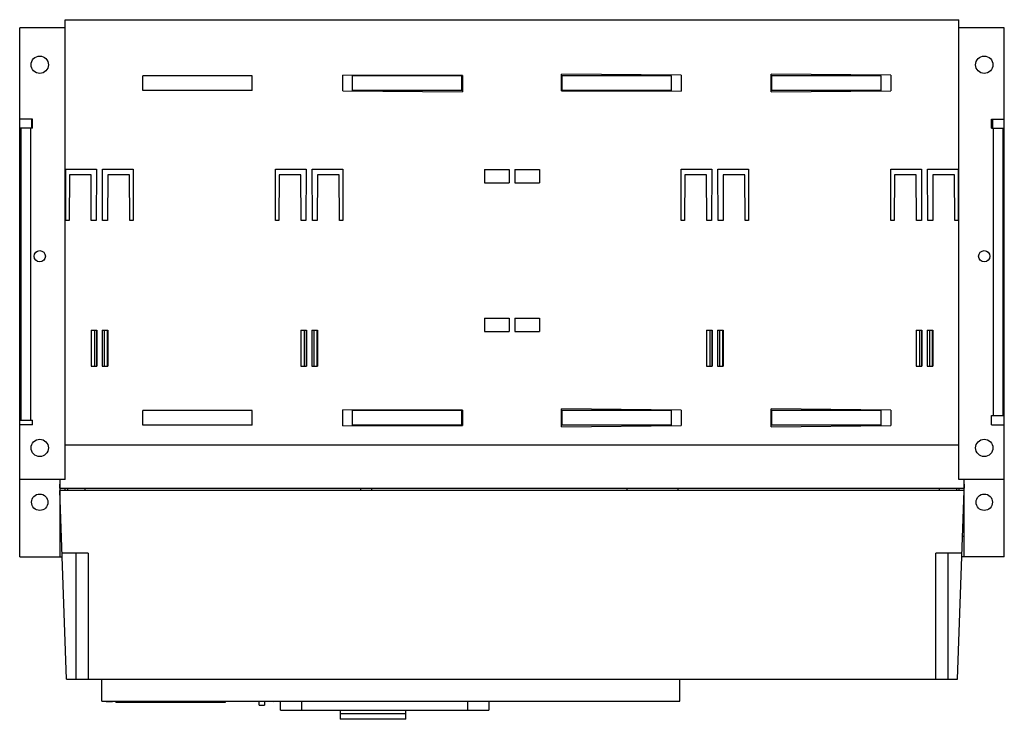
# Model space of a CAD drawing. Header units: millimetres. Extents: x 72 to 612, y 293 to 677.
import ezdxf

# ---------------------------------------------------------------- set-up
doc = ezdxf.new("R2010")
doc.units = ezdxf.units.MM
doc.header["$LTSCALE"] = 62.928665
doc.layers.add('00_COMPONENTS_1', color=7, linetype='CONTINUOUS')

msp = doc.modelspace()

# ---------------------------------------------------------------- linework, layer by layer
at = {"layer": '00_COMPONENTS_1', "color": 7, "linetype": 'Continuous'}
for p, q in [((97.48, 424.8), (97.48, 676.8)), ((97.48, 676.8), (587.48, 676.8)), ((587.48, 424.8), (587.48, 676.8)), ((72.48, 382.3), (72.48, 672.3)), ((97.48, 672.3), (72.48, 672.3)), ((612.48, 672.3), (587.48, 672.3)), ((612.48, 382.3), (612.48, 672.3)), ((139.98, 638.05), (139.98, 646.05)), ((199.98, 646.05), (139.98, 646.05)), ((199.98, 638.05), (199.98, 646.05)), ((249.73, 637.77), (249.73, 646.48)), ((315.38, 646.25), (249.73, 646.48)), ((254.98, 638.05), (254.98, 646.05)), ((314.98, 646.05), (254.98, 646.05)), ((314.98, 638.05), (314.98, 646.05)), ((315.38, 646.25), (315.38, 637.2)), ((369.58, 637.85), (369.58, 646.91)), ((435.23, 646.34), (369.58, 646.91)), ((369.98, 638.05), (369.98, 646.05)), ((429.98, 646.05), (369.98, 646.05)), ((429.98, 638.05), (429.98, 646.05)), ((435.23, 646.34), (435.23, 637.63)), ((484.58, 637.2), (484.58, 646.91)), ((550.23, 646.34), (484.58, 646.91)), ((484.98, 638.05), (484.98, 646.05)), ((544.98, 646.05), (484.98, 646.05)), ((544.98, 638.05), (544.98, 646.05)), ((550.23, 646.34), (550.23, 637.77)), ((199.98, 638.05), (139.98, 638.05)), ((249.73, 637.77), (315.38, 637.2)), ((314.98, 638.05), (254.98, 638.05)), ((369.58, 637.85), (435.23, 637.63)), ((429.98, 638.05), (369.98, 638.05)), ((484.58, 637.2), (550.23, 637.77)), ((544.98, 638.05), (484.98, 638.05)), ((79.48, 622.3), (72.48, 622.3)), ((78.98, 622.3), (78.98, 617.3)), ((79.48, 617.3), (79.48, 622.3)), ((605.48, 622.3), (612.48, 622.3)), ((605.48, 617.3), (605.48, 622.3)), ((605.98, 622.3), (605.98, 617.3)), ((79.48, 617.3), (72.48, 617.3)), ((73.28, 457.3), (73.28, 617.3)), ((78.48, 617.3), (78.48, 457.3)), ((605.48, 617.3), (612.48, 617.3)), ((606.48, 459.8), (606.48, 617.3)), ((611.67, 617.3), (611.67, 459.8)), ((97.73, 566.8), (97.73, 594.8)), ((97.73, 594.8), (114.63, 594.8)), ((114.63, 594.8), (114.48, 566.8)), ((117.98, 566.8), (117.83, 594.8)), ((117.83, 594.8), (134.73, 594.8)), ((134.73, 594.8), (134.73, 566.8)), ((212.73, 566.8), (212.73, 594.8)), ((212.73, 594.8), (229.63, 594.8)), ((229.63, 594.8), (229.48, 566.8)), ((232.98, 566.8), (232.83, 594.8)), ((232.83, 594.8), (249.73, 594.8)), ((249.73, 594.8), (249.73, 566.8)), ((327.48, 594.71), (327.48, 587.31)), ((327.48, 594.71), (340.98, 594.71)), ((340.98, 594.71), (340.98, 587.31)), ((343.98, 594.71), (343.98, 587.31)), ((343.98, 594.71), (357.48, 594.71)), ((357.48, 594.71), (357.48, 587.31)), ((435.23, 566.8), (435.23, 594.8)), ((435.23, 594.8), (452.13, 594.8)), ((452.13, 594.8), (451.98, 566.8)), ((455.33, 594.8), (472.23, 594.8)), ((455.48, 566.8), (455.33, 594.8)), ((472.23, 594.8), (472.23, 566.8)), ((550.23, 594.8), (567.13, 594.8)), ((550.23, 566.8), (550.23, 594.8)), ((567.13, 594.8), (566.98, 566.8)), ((570.33, 594.8), (587.23, 594.8)), ((570.48, 566.8), (570.33, 594.8)), ((587.23, 594.8), (587.23, 566.8)), ((99.73, 591.8), (99.6, 566.8)), ((111.63, 591.8), (99.73, 591.8)), ((111.76, 566.8), (111.63, 591.8)), ((120.83, 591.8), (120.7, 566.8)), ((132.73, 591.8), (120.83, 591.8)), ((132.86, 566.8), (132.73, 591.8)), ((214.73, 591.8), (214.6, 566.8)), ((226.63, 591.8), (214.73, 591.8)), ((226.76, 566.8), (226.63, 591.8)), ((235.83, 591.8), (235.7, 566.8)), ((247.73, 591.8), (235.83, 591.8)), ((247.86, 566.8), (247.73, 591.8)), ((437.23, 591.8), (437.1, 566.8)), ((449.13, 591.8), (437.23, 591.8)), ((449.26, 566.8), (449.13, 591.8)), ((458.33, 591.8), (458.2, 566.8)), ((470.23, 591.8), (458.33, 591.8)), ((470.36, 566.8), (470.23, 591.8)), ((552.23, 591.8), (552.1, 566.8)), ((564.13, 591.8), (552.23, 591.8)), ((564.26, 566.8), (564.13, 591.8)), ((573.33, 591.8), (573.2, 566.8)), ((585.23, 591.8), (573.33, 591.8)), ((585.36, 566.8), (585.23, 591.8)), ((327.48, 587.31), (340.98, 587.31)), ((343.98, 587.31), (357.48, 587.31)), ((99.6, 566.8), (97.73, 566.8)), ((114.48, 566.8), (111.76, 566.8)), ((120.7, 566.8), (117.98, 566.8)), ((134.73, 566.8), (132.86, 566.8)), ((214.6, 566.8), (212.73, 566.8)), ((229.48, 566.8), (226.76, 566.8)), ((235.7, 566.8), (232.98, 566.8)), ((249.73, 566.8), (247.86, 566.8)), ((437.1, 566.8), (435.23, 566.8)), ((451.98, 566.8), (449.26, 566.8)), ((458.2, 566.8), (455.48, 566.8)), ((472.23, 566.8), (470.36, 566.8)), ((552.1, 566.8), (550.23, 566.8)), ((566.98, 566.8), (564.26, 566.8)), ((573.2, 566.8), (570.48, 566.8)), ((587.23, 566.8), (585.36, 566.8)), ((327.48, 513.2), (327.48, 505.8)), ((327.48, 513.2), (340.98, 513.2)), ((340.98, 513.2), (340.98, 505.8)), ((343.98, 513.2), (343.98, 505.8)), ((343.98, 513.2), (357.48, 513.2)), ((357.48, 513.2), (357.48, 505.8)), ((111.73, 506.67), (111.73, 486.8)), ((111.73, 506.67), (114.73, 506.67)), ((111.87, 486.8), (111.87, 506.67)), ((113.61, 486.8), (113.61, 506.67)), ((114.61, 506.67), (114.61, 486.8)), ((114.73, 506.67), (114.73, 486.8)), ((117.73, 506.67), (117.73, 486.8)), ((117.73, 506.67), (120.73, 506.67)), ((117.85, 486.8), (117.85, 506.67)), ((118.86, 506.67), (118.86, 486.8)), ((120.59, 486.8), (120.59, 506.67)), ((120.73, 506.67), (120.73, 486.8)), ((226.73, 506.67), (226.73, 486.8)), ((226.73, 506.67), (229.73, 506.67)), ((226.87, 486.8), (226.87, 506.67)), ((228.61, 486.8), (228.61, 506.67)), ((229.61, 506.67), (229.61, 486.8)), ((229.73, 506.67), (229.73, 486.8)), ((232.73, 506.67), (232.73, 486.8)), ((232.73, 506.67), (235.73, 506.67)), ((232.85, 486.8), (232.85, 506.67)), ((233.86, 506.67), (233.86, 486.8)), ((235.59, 486.8), (235.59, 506.67)), ((235.73, 506.67), (235.73, 486.8)), ((327.48, 505.8), (340.98, 505.8)), ((343.98, 505.8), (357.48, 505.8)), ((449.23, 506.67), (452.23, 506.67)), ((449.23, 506.67), (449.23, 486.8)), ((449.37, 486.8), (449.37, 506.67)), ((451.11, 486.8), (451.11, 506.67)), ((452.11, 506.67), (452.11, 486.8)), ((452.23, 506.67), (452.23, 486.8)), ((455.23, 506.67), (458.23, 506.67)), ((455.23, 506.67), (455.23, 486.8)), ((455.35, 486.8), (455.35, 506.67)), ((456.36, 506.67), (456.36, 486.8)), ((458.09, 486.8), (458.09, 506.67)), ((458.23, 506.67), (458.23, 486.8)), ((564.23, 506.67), (567.23, 506.67)), ((564.23, 506.67), (564.23, 486.8)), ((564.37, 486.8), (564.37, 506.67)), ((566.11, 486.8), (566.11, 506.67)), ((567.11, 506.67), (567.11, 486.8)), ((567.23, 506.67), (567.23, 486.8)), ((570.23, 506.67), (573.23, 506.67)), ((570.23, 506.67), (570.23, 486.8)), ((570.35, 486.8), (570.35, 506.67)), ((571.36, 506.67), (571.36, 486.8)), ((573.09, 486.8), (573.09, 506.67)), ((573.23, 506.67), (573.23, 486.8)), ((111.73, 486.8), (114.73, 486.8)), ((117.73, 486.8), (120.73, 486.8)), ((226.73, 486.8), (229.73, 486.8)), ((232.73, 486.8), (235.73, 486.8)), ((449.23, 486.8), (452.23, 486.8)), ((455.23, 486.8), (458.23, 486.8)), ((564.23, 486.8), (567.23, 486.8)), ((570.23, 486.8), (573.23, 486.8)), ((139.98, 454.55), (139.98, 462.55)), ((199.98, 462.55), (139.98, 462.55)), ((199.98, 454.55), (199.98, 462.55)), ((249.66, 454.13), (249.66, 462.98)), ((315.38, 462.75), (249.66, 462.98)), ((254.98, 454.55), (254.98, 462.55)), ((314.98, 462.55), (254.98, 462.55)), ((314.98, 454.55), (314.98, 462.55)), ((315.38, 462.75), (315.38, 454.35)), ((435.23, 462.84), (369.58, 463.41)), ((369.58, 453.7), (369.58, 463.41)), ((429.98, 462.55), (369.98, 462.55)), ((369.98, 454.55), (369.98, 462.55)), ((429.98, 454.55), (429.98, 462.55)), ((435.23, 462.84), (435.23, 454.27)), ((550.23, 462.84), (484.58, 463.41)), ((484.58, 453.7), (484.58, 463.41)), ((544.98, 462.55), (484.98, 462.55)), ((484.98, 454.55), (484.98, 462.55)), ((544.98, 454.55), (544.98, 462.55)), ((550.23, 462.84), (550.23, 454.27)), ((605.48, 459.8), (612.48, 459.8)), ((605.48, 454.8), (605.48, 459.8)), ((72.48, 457.3), (79.48, 457.3)), ((79.48, 454.8), (72.48, 454.8)), ((79.48, 454.8), (79.48, 457.3)), ((199.98, 454.55), (139.98, 454.55)), ((249.66, 454.13), (315.38, 454.35)), ((314.98, 454.55), (254.98, 454.55)), ((369.58, 453.7), (435.23, 454.27)), ((429.98, 454.55), (369.98, 454.55)), ((484.58, 453.7), (550.23, 454.27)), ((544.98, 454.55), (484.98, 454.55)), ((605.48, 454.8), (612.48, 454.8)), ((97.48, 443.8), (587.48, 443.8)), ((97.48, 424.8), (72.48, 424.8)), ((94.48, 424.8), (94.48, 382.3)), ((94.48, 420), (94.65, 424.8)), ((612.48, 424.8), (587.48, 424.8)), ((590.31, 424.8), (590.48, 420)), ((590.48, 382.3), (590.48, 424.8)), ((94.48, 420), (590.48, 420)), ((98.09, 315.3), (94.48, 418.8)), ((590.48, 418.8), (94.48, 418.8)), ((97.48, 418.8), (97.48, 420)), ((98.72, 420), (98.72, 418.8)), ((108.23, 420), (108.23, 418.8)), ((259.34, 419.78), (265.65, 420)), ((259.34, 419.78), (259.38, 418.8)), ((265.69, 418.8), (265.65, 420)), ((405.48, 420), (405.48, 418.8)), ((433.61, 418.8), (433.61, 420)), ((576.72, 420), (576.72, 418.8)), ((586.23, 420), (586.23, 418.8)), ((586.86, 315.3), (590.48, 418.8)), ((587.48, 420), (587.48, 418.8)), ((94.48, 393.68), (95.36, 393.68)), ((589.6, 393.68), (590.48, 393.68)), ((109.98, 384.3), (95.68, 384.3)), ((103.48, 315.3), (103.48, 384.3)), ((109.98, 384.3), (109.98, 315.3)), ((589.27, 384.3), (574.98, 384.3)), ((574.98, 315.3), (574.98, 384.3)), ((581.48, 384.3), (581.48, 315.3)), ((72.48, 382.3), (95.75, 382.3)), ((612.48, 382.3), (589.2, 382.3)), ((98.09, 315.3), (586.86, 315.3)), ((117.48, 303.3), (117.48, 315.3)), ((434.44, 303.3), (434.44, 315.3)), ((117.48, 303.3), (434.44, 303.3)), ((119.88, 303.3), (119.88, 303.15)), ((119.88, 303.15), (123.31, 303.15)), ((123.31, 303.1), (123.31, 303.3)), ((123.31, 303.1), (123.42, 303.1)), ((123.42, 303.17), (123.42, 303.3)), ((123.42, 303.17), (211.58, 303.15)), ((125.29, 302.7), (125.29, 303.1)), ((125.29, 302.7), (185.43, 302.7)), ((185.43, 302.7), (185.43, 303.1)), ((203.81, 301.1), (203.81, 303.1)), ((206.79, 303.1), (206.79, 301.1)), ((208.14, 303.17), (208.14, 303.3)), ((211.58, 303.3), (211.58, 303.15)), ((215.5, 298.3), (215.5, 303.3)), ((227, 303.3), (227, 298.3)), ((318.26, 298.3), (318.26, 303.3)), ((329.75, 303.3), (329.75, 298.3)), ((203.81, 301.1), (206.79, 301.1)), ((215.5, 298.3), (329.75, 298.3)), ((248.23, 298.3), (248.23, 293.3)), ((284.23, 293.3), (284.23, 298.3)), ((284.23, 296.3), (248.23, 296.3)), ((284.23, 293.3), (248.23, 293.3))]:
    msp.add_line(p, q, dxfattribs=at)
for centre, radius in [((83.48, 652.1), 4.75), ((601.48, 652.1), 4.75), ((83.48, 547.1), 3.1), ((601.48, 547.1), 3.1), ((83.48, 442.1), 4.75), ((601.48, 442.1), 4.75), ((83.48, 412.3), 4.5), ((601.48, 412.3), 4.5)]:
    msp.add_circle(centre, radius, dxfattribs=at)

doc.saveas('drawing.dxf')
